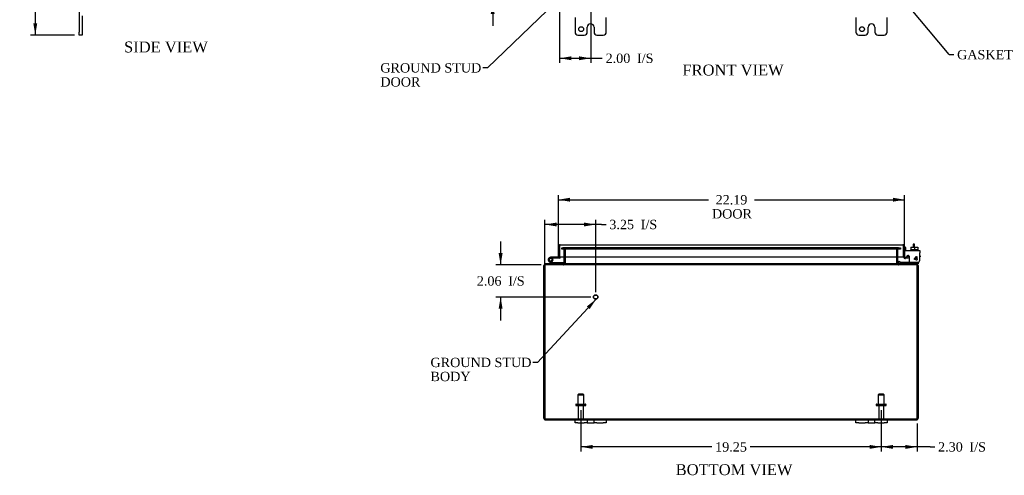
# Model space of a CAD drawing. Header units: inches. Extents: x 5 to 148, y 2 to 99.
# Tile 1 of 8: x 5 to 69, y 2 to 31. Entities that reach past the tile are written whole.
import ezdxf
from ezdxf.enums import TextEntityAlignment as Align

# ---------------------------------------------------------------- set-up
doc = ezdxf.new("R2010")
doc.units = ezdxf.units.IN
doc.header["$MEASUREMENT"] = 0
for name, color, linetype in [('COM40153-1', 7, 'CONTINUOUS'), ('COM40153-2', 7, 'CONTINUOUS'), ('COM42667', 7, 'CONTINUOUS'), ('COM42780', 7, 'CONTINUOUS'), ('COM70020', 7, 'CONTINUOUS'), ('COM71780-17', 7, 'CONTINUOUS'), ('DEFAULT', 7, 'CONTINUOUS'), ('FET07710', 7, 'CONTINUOUS'), ('HNG10620-26B', 7, 'CONTINUOUS'), ('HNG10620-26C', 7, 'CONTINUOUS'), ('HNG10620-26P', 7, 'CONTINUOUS'), ('SCC19011', 7, 'CONTINUOUS'), ('STD21878', 7, 'CONTINUOUS'), ('STD26094', 7, 'CONTINUOUS'), ('WAF25035', 7, 'CONTINUOUS')]:
    doc.layers.add(name, color=color, linetype=linetype)
doc.styles.add('SEACAD_TIMES_NEW_ROMAN', font='times.ttf')

# ---------------------------------------------------------------- blocks, each defined once
blk = doc.blocks.new('SEANNOT_GROUP1')
at = {"layer": 'DEFAULT', "linetype": 'Continuous'}
blk.add_hatch(color=136, dxfattribs=at).paths.add_polyline_path([(41.938, 12.862), (42.356, 13.497), (41.755, 13.032)])
at = {"layer": 'DEFAULT', "color": 136, "linetype": 'Continuous'}
blk.add_line((38.603, 9.444), (38.303, 9.444), dxfattribs=at)
blk.add_lwpolyline([(38.603, 9.444), (42.356, 13.497)], dxfattribs=at)
at = {"layer": 'DEFAULT', "color": 136, "linetype": 'Continuous', "style": 'SEACAD_TIMES_NEW_ROMAN'}
for s, p in [('GROUND STUD', (31.737, 9.744)), ('BODY', (31.737, 8.844))]:
    blk.add_text(s, height=0.6, dxfattribs=at).set_placement(p, align=Align.TOP_LEFT)
blk = doc.blocks.new('SEANNOT_GROUP2')
at = {"layer": 'DEFAULT', "linetype": 'Continuous'}
blk.add_hatch(color=136, dxfattribs=at).paths.add_polyline_path([(41.491, 34.024), (41.945, 34.635), (41.318, 34.204)])
at = {"layer": 'DEFAULT', "color": 136, "linetype": 'Continuous'}
blk.add_line((35.388, 28.315), (35.088, 28.315), dxfattribs=at)
blk.add_lwpolyline([(35.388, 28.315), (41.945, 34.635)], dxfattribs=at)
at = {"layer": 'DEFAULT', "color": 136, "linetype": 'Continuous', "style": 'SEACAD_TIMES_NEW_ROMAN'}
for s, p in [('GROUND STUD', (28.522, 28.615)), ('DOOR', (28.522, 27.715))]:
    blk.add_text(s, height=0.6, dxfattribs=at).set_placement(p, align=Align.TOP_LEFT)
blk = doc.blocks.new('SEANNOT_GROUP3')
at = {"layer": 'DEFAULT', "linetype": 'Continuous'}
blk.add_hatch(color=136, dxfattribs=at).paths.add_polyline_path([(62.353, 32.518), (61.778, 33.015), (62.161, 32.359)])
at = {"layer": 'DEFAULT', "color": 136, "linetype": 'Continuous'}
blk.add_line((64.979, 29.163), (65.279, 29.163), dxfattribs=at)
blk.add_lwpolyline([(64.979, 29.163), (61.778, 33.015)], dxfattribs=at)
at = {"layer": 'DEFAULT', "color": 136, "linetype": 'Continuous', "style": 'SEACAD_TIMES_NEW_ROMAN'}
blk.add_text('GASKET', height=0.6, dxfattribs=at).set_placement((65.489, 29.463), align=Align.TOP_LEFT)
blk = doc.blocks.new('GDIMGGROUP2')
at = {"layer": 'DEFAULT', "linetype": 'Continuous'}
for points in [[(35.597, 35.261), (35.722, 34.511), (35.847, 35.261)], [(35.597, 31.761), (35.847, 31.761), (35.722, 32.511)]]:
    blk.add_hatch(color=136, dxfattribs=at).paths.add_polyline_path(points)
at = {"layer": 'DEFAULT', "color": 136, "linetype": 'Continuous'}
for p, q in [((35.722, 36.011), (35.722, 34.511)), ((41.711, 34.511), (35.422, 34.511)), ((39.711, 32.511), (35.422, 32.511)), ((35.722, 32.511), (35.722, 31.011))]:
    blk.add_line(p, q, dxfattribs=at)
at = {"layer": 'DEFAULT', "color": 136, "linetype": 'Continuous', "style": 'SEACAD_TIMES_NEW_ROMAN'}
for s, p in [('2.00', (34.197, 33.811)), ('I/S', (36.209, 33.811))]:
    blk.add_text(s, height=0.6, dxfattribs=at).set_placement(p, align=Align.TOP_LEFT)
blk = doc.blocks.new('GDIMGGROUP3')
at = {"layer": 'DEFAULT', "linetype": 'Continuous'}
for points in [[(40.761, 28.804), (40.761, 29.054), (40.011, 28.929)], [(41.261, 28.804), (42.011, 28.929), (41.261, 29.054)]]:
    blk.add_hatch(color=136, dxfattribs=at).paths.add_polyline_path(points)
at = {"layer": 'DEFAULT', "color": 136, "linetype": 'Continuous'}
for p, q in [((42.011, 34.211), (42.011, 28.629)), ((40.011, 32.211), (40.011, 28.629)), ((40.011, 28.929), (42.45, 28.929)), ((42.45, 28.929), (42.75, 28.929))]:
    blk.add_line(p, q, dxfattribs=at)
at = {"layer": 'DEFAULT', "color": 136, "linetype": 'Continuous', "style": 'SEACAD_TIMES_NEW_ROMAN'}
for s, p in [('2.00', (42.96, 29.229)), ('I/S', (44.972, 29.229))]:
    blk.add_text(s, height=0.6, dxfattribs=at).set_placement(p, align=Align.TOP_LEFT)
blk = doc.blocks.new('GDIMGGROUP6')
at = {"layer": 'DEFAULT', "linetype": 'Continuous'}
for points in [[(6.282, 61.916), (6.532, 61.916), (6.407, 62.666)], [(6.282, 31.166), (6.407, 30.416), (6.532, 31.166)]]:
    blk.add_hatch(color=136, dxfattribs=at).paths.add_polyline_path(points)
at = {"layer": 'DEFAULT', "color": 136, "linetype": 'Continuous'}
for p, q in [((8.926, 62.666), (6.107, 62.666)), ((6.407, 62.666), (6.407, 47.051)), ((6.407, 46.241), (6.407, 30.416)), ((8.926, 30.416), (6.107, 30.416))]:
    blk.add_line(p, q, dxfattribs=at)
at = {"layer": 'DEFAULT', "color": 136, "linetype": 'Continuous', "style": 'SEACAD_TIMES_NEW_ROMAN'}
blk.add_text('32.25', height=0.6, dxfattribs=at).set_placement((5.384, 46.841), align=Align.TOP_LEFT)
blk = doc.blocks.new('GDIMGGROUP7')
at = {"layer": 'DEFAULT', "linetype": 'Continuous'}
for points in [[(61.377, 3.907), (61.377, 4.157), (60.627, 4.032)], [(62.18, 3.907), (62.93, 4.032), (62.18, 4.157)]]:
    blk.add_hatch(color=136, dxfattribs=at).paths.add_polyline_path(points)
at = {"layer": 'DEFAULT', "color": 136, "linetype": 'Continuous'}
for p, q in [((60.627, 6.375), (60.627, 3.732)), ((62.93, 5.523), (62.93, 3.732)), ((63.759, 4.032), (60.627, 4.032)), ((63.759, 4.032), (64.059, 4.032))]:
    blk.add_line(p, q, dxfattribs=at)
at = {"layer": 'DEFAULT', "color": 136, "linetype": 'Continuous', "style": 'SEACAD_TIMES_NEW_ROMAN'}
for s, p in [('2.30', (64.269, 4.332)), ('I/S', (66.281, 4.332))]:
    blk.add_text(s, height=0.6, dxfattribs=at).set_placement(p, align=Align.TOP_LEFT)
blk = doc.blocks.new('GDIMGGROUP8')
at = {"layer": 'DEFAULT', "linetype": 'Continuous'}
for points in [[(42.127, 3.907), (42.127, 4.157), (41.377, 4.032)], [(59.877, 3.907), (60.627, 4.032), (59.877, 4.157)]]:
    blk.add_hatch(color=136, dxfattribs=at).paths.add_polyline_path(points)
at = {"layer": 'DEFAULT', "color": 136, "linetype": 'Continuous'}
for p, q in [((41.377, 6.375), (41.377, 3.732)), ((60.627, 6.375), (60.627, 3.732)), ((49.768, 4.032), (41.377, 4.032)), ((60.627, 4.032), (52.235, 4.032))]:
    blk.add_line(p, q, dxfattribs=at)
at = {"layer": 'DEFAULT', "color": 136, "linetype": 'Continuous', "style": 'SEACAD_TIMES_NEW_ROMAN'}
blk.add_text('19.25', height=0.6, dxfattribs=at).set_placement((49.978, 4.332), align=Align.TOP_LEFT)
blk = doc.blocks.new('GDIMGGROUP14')
at = {"layer": 'DEFAULT', "linetype": 'Continuous'}
for points in [[(36.106, 16.444), (36.231, 15.694), (36.356, 16.444)], [(36.106, 12.884), (36.356, 12.884), (36.231, 13.634)]]:
    blk.add_hatch(color=136, dxfattribs=at).paths.add_polyline_path(points)
at = {"layer": 'DEFAULT', "color": 136, "linetype": 'Continuous'}
for p, q in [((36.231, 17.194), (36.231, 15.694)), ((38.835, 15.694), (35.931, 15.694)), ((42.024, 13.634), (35.931, 13.634)), ((36.231, 13.634), (36.231, 12.134))]:
    blk.add_line(p, q, dxfattribs=at)
at = {"layer": 'DEFAULT', "color": 136, "linetype": 'Continuous', "style": 'SEACAD_TIMES_NEW_ROMAN'}
for s, p in [('2.06', (34.705, 14.964)), ('I/S', (36.718, 14.964))]:
    blk.add_text(s, height=0.6, dxfattribs=at).set_placement(p, align=Align.TOP_LEFT)
blk = doc.blocks.new('GDIMGGROUP15')
at = {"layer": 'DEFAULT', "linetype": 'Continuous'}
for points in [[(39.824, 18.405), (39.074, 18.28), (39.824, 18.155)], [(41.574, 18.405), (41.574, 18.155), (42.324, 18.28)]]:
    blk.add_hatch(color=136, dxfattribs=at).paths.add_polyline_path(points)
at = {"layer": 'DEFAULT', "color": 136, "linetype": 'Continuous'}
for p, q in [((39.074, 11.066), (39.074, 18.58)), ((42.324, 13.934), (42.324, 18.58)), ((42.687, 18.28), (39.074, 18.28)), ((42.687, 18.28), (42.987, 18.28))]:
    blk.add_line(p, q, dxfattribs=at)
at = {"layer": 'DEFAULT', "color": 136, "linetype": 'Continuous', "style": 'SEACAD_TIMES_NEW_ROMAN'}
for s, p in [('3.25', (43.197, 18.58)), ('I/S', (45.21, 18.58))]:
    blk.add_text(s, height=0.6, dxfattribs=at).set_placement(p, align=Align.TOP_LEFT)
blk = doc.blocks.new('GDIMGGROUP20')
at = {"layer": 'DEFAULT', "linetype": 'Continuous'}
for points in [[(40.689, 19.992), (39.939, 19.867), (40.689, 19.742)], [(61.377, 19.992), (61.377, 19.742), (62.127, 19.867)]]:
    blk.add_hatch(color=136, dxfattribs=at).paths.add_polyline_path(points)
at = {"layer": 'DEFAULT', "color": 136, "linetype": 'Continuous'}
for p, q in [((39.939, 16.481), (39.939, 20.167)), ((39.939, 19.867), (49.564, 19.867)), ((52.501, 19.867), (62.127, 19.867)), ((62.127, 16.509), (62.127, 20.167))]:
    blk.add_line(p, q, dxfattribs=at)
at = {"layer": 'DEFAULT', "color": 136, "linetype": 'Continuous', "style": 'SEACAD_TIMES_NEW_ROMAN'}
for s, p in [('22.19', (50.009, 20.167)), ('DOOR', (49.774, 19.267))]:
    blk.add_text(s, height=0.6, dxfattribs=at).set_placement(p, align=Align.TOP_LEFT)

msp = doc.modelspace()

# ---------------------------------------------------------------- linework, layer by layer
at = {"layer": 'COM40153-1', "color": 7}
for p, q in [((62.68, 17.016), (62.68, 16.837)), ((62.752, 17.016), (62.68, 17.016)), ((62.752, 16.837), (62.752, 17.016))]:
    msp.add_line(p, q, dxfattribs=at)
at = {"layer": 'COM40153-2', "color": 7}
for p, q in [((62.199, 16.803), (62.127, 16.803)), ((62.199, 16.611), (62.199, 16.803)), ((62.411, 16.203), (62.253, 16.203)), ((62.403, 16.275), (62.299, 16.275)), ((63.127, 16.275), (63.097, 16.275)), ((63.097, 16.203), (63.127, 16.203)), ((63.127, 16.275), (63.127, 16.203))]:
    msp.add_line(p, q, dxfattribs=at)
msp.add_arc((62.235, 16.311), 0.108, 180, 186.85453, dxfattribs=at)
at = {"layer": 'COM42667', "color": 7}
for p, q in [((62.127, 16.611), (63.097, 16.611)), ((62.127, 16.468), (62.127, 16.611)), ((62.127, 16.468), (62.127, 16.213)), ((63.097, 16.611), (63.097, 16.468)), ((63.097, 15.986), (63.097, 16.468)), ((62.242, 16.186), (62.301, 16.278)), ((62.411, 16.245), (62.411, 15.986)), ((62.761, 16.074), (62.876, 16.236)), ((62.761, 16.046), (62.761, 16.074)), ((62.87, 16.046), (62.761, 16.046)), ((62.87, 16.186), (62.791, 16.074)), ((62.791, 16.074), (62.87, 16.074)), ((62.87, 16.074), (62.87, 16.186)), ((62.87, 15.986), (62.87, 16.046)), ((62.901, 15.986), (62.87, 15.986)), ((62.876, 16.236), (62.901, 16.236)), ((62.901, 16.236), (62.901, 16.074)), ((62.901, 16.074), (62.934, 16.074)), ((62.934, 16.046), (62.901, 16.046)), ((62.901, 16.046), (62.901, 15.986)), ((62.934, 16.074), (62.934, 16.046))]:
    msp.add_line(p, q, dxfattribs=at)
for centre, radius, start, end in [((62.187, 16.213), 0.06, 180, 202.199), ((62.351, 16.245), 0.06, 0, 147.15449), ((62.536, 15.986), 0.125, 180, 270), ((62.972, 15.986), 0.125, 270, 0)]:
    msp.add_arc(centre, radius, start, end, dxfattribs=at)
at = {"layer": 'COM42780', "color": 7}
for p, q in [((61.699, 15.858), (61.766, 15.925)), ((61.699, 15.858), (61.749, 15.808)), ((61.766, 15.925), (61.816, 15.875)), ((61.85, 15.861), (62.748, 15.861)), ((62.748, 15.861), (62.998, 15.861)), ((62.998, 15.861), (62.998, 15.863)), ((62.998, 15.861), (62.998, 15.766)), ((62.998, 15.766), (62.894, 15.766))]:
    msp.add_line(p, q, dxfattribs=at)
for radius in [0.143, 0.048]:
    msp.add_arc((61.85, 15.909), radius, 225, 270, dxfattribs=at)
msp.add_open_spline([(62.49, 15.861), (62.492, 15.861), (62.493, 15.862), (62.494, 15.865), (62.495, 15.866), (62.495, 15.868)], degree=3, knots=[0, 0, 0, 0, 0.25, 0.25, 0.3597521, 0.3597521, 0.3597521, 0.3597521], dxfattribs=at)
at = {"layer": 'COM70020', "color": 7}
for p, q in [((40.147, 16.707), (40.147, 16.779)), ((40.147, 16.779), (40.223, 16.779)), ((40.223, 16.707), (40.147, 16.707)), ((40.23, 16.779), (40.223, 16.779)), ((40.23, 16.707), (40.223, 16.707)), ((40.23, 16.779), (40.275, 16.779)), ((40.23, 16.779), (40.23, 16.707)), ((40.275, 16.707), (40.23, 16.707)), ((40.269, 16.779), (40.269, 16.707)), ((61.728, 16.779), (40.275, 16.779)), ((61.728, 16.707), (40.275, 16.707)), ((40.287, 16.707), (40.287, 16.779)), ((40.305, 16.671), (40.377, 16.671)), ((40.305, 16.209), (40.305, 16.671)), ((40.377, 16.209), (40.377, 16.671)), ((40.39, 16.209), (40.39, 16.671)), ((61.613, 16.671), (61.613, 16.209)), ((61.699, 16.671), (61.627, 16.671)), ((61.627, 16.209), (61.627, 16.671)), ((61.699, 16.209), (61.699, 16.671)), ((61.717, 16.707), (61.717, 16.779)), ((61.728, 16.779), (61.773, 16.779)), ((61.773, 16.707), (61.728, 16.707)), ((61.735, 16.707), (61.735, 16.779)), ((61.773, 16.779), (61.781, 16.779)), ((61.773, 16.707), (61.773, 16.779)), ((61.773, 16.707), (61.781, 16.707)), ((61.781, 16.779), (61.857, 16.779)), ((61.857, 16.707), (61.781, 16.707)), ((61.857, 16.779), (61.857, 16.707)), ((40.305, 15.802), (40.305, 16.209)), ((40.305, 15.802), (40.377, 15.802)), ((40.377, 15.802), (40.377, 16.209)), ((40.39, 15.802), (40.39, 16.209)), ((61.613, 16.209), (61.613, 15.802)), ((61.627, 15.802), (61.627, 16.209)), ((61.699, 15.802), (61.627, 15.802)), ((61.699, 15.802), (61.699, 16.209)), ((39.002, 5.874), (39.002, 15.658)), ((39.074, 15.658), (39.002, 15.658)), ((39.074, 5.874), (39.074, 15.658)), ((39.074, 15.658), (39.074, 5.874)), ((39.11, 15.742), (39.11, 15.766)), ((39.134, 15.766), (39.11, 15.766)), ((39.11, 15.694), (39.11, 15.742)), ((39.134, 15.694), (39.11, 15.694)), ((39.135, 15.766), (39.134, 15.766)), ((39.134, 15.766), (39.134, 15.694)), ((39.135, 15.694), (39.134, 15.694)), ((39.135, 15.694), (39.135, 15.766)), ((62.868, 15.766), (39.135, 15.766)), ((62.868, 15.694), (39.135, 15.694)), ((39.152, 15.766), (39.152, 15.694)), ((40.269, 15.694), (40.269, 15.766)), ((40.287, 15.766), (40.287, 15.694)), ((61.717, 15.766), (61.717, 15.694)), ((61.735, 15.766), (61.735, 15.694)), ((62.851, 15.766), (62.851, 15.694)), ((62.869, 15.766), (62.868, 15.766)), ((62.868, 15.694), (62.868, 15.766)), ((62.869, 15.694), (62.868, 15.694)), ((62.894, 15.766), (62.869, 15.766)), ((62.869, 15.766), (62.869, 15.694)), ((62.894, 15.694), (62.869, 15.694)), ((62.894, 15.742), (62.894, 15.766)), ((62.894, 15.694), (62.894, 15.742)), ((62.93, 5.874), (62.93, 15.658)), ((62.93, 15.658), (63.002, 15.658)), ((62.93, 15.658), (62.93, 5.874)), ((63.002, 15.658), (63.002, 5.874)), ((39.074, 5.772), (39.074, 5.874)), ((39.074, 5.874), (39.074, 5.772)), ((39.11, 5.838), (62.894, 5.838)), ((39.11, 5.838), (39.11, 5.766)), ((39.11, 5.766), (41.002, 5.766)), ((43.002, 5.766), (59.002, 5.766)), ((61.002, 5.766), (62.894, 5.766)), ((62.894, 5.838), (62.894, 5.766)), ((62.93, 5.874), (62.93, 5.772)), ((62.93, 5.772), (62.93, 5.874))]:
    msp.add_line(p, q, dxfattribs=at)
for centre, radius, start, end in [((40.269, 16.671), 0.108, 0, 90), ((40.269, 16.671), 0.036, 0, 90), ((40.284, 16.673), 0.106, 358.80741, 88.69259), ((61.719, 16.673), 0.106, 91.3077, 181.1923), ((61.735, 16.671), 0.108, 90, 180), ((61.735, 16.671), 0.036, 90, 180), ((40.269, 15.802), 0.036, 270, 360), ((40.269, 15.802), 0.108, 270, 349.60319), ((40.284, 15.799), 0.106, 271.3077, 1.1923), ((40.269, 15.802), 0.108, 349.60319, 360), ((61.719, 15.799), 0.106, 178.80741, 268.69259), ((61.735, 15.802), 0.108, 180, 190.39653), ((61.735, 15.802), 0.108, 190.39653, 270), ((61.735, 15.802), 0.036, 180, 270), ((39.11, 15.658), 0.108, 90, 180), ((39.11, 15.658), 0.036, 141.27642, 180), ((39.11, 15.658), 0.036, 90, 141.27642), ((62.894, 15.658), 0.108, 0, 90), ((62.894, 15.658), 0.036, 38.72358, 90), ((62.894, 15.658), 0.036, 0, 38.72358), ((39.11, 5.874), 0.108, 180, 250.52878), ((39.11, 5.874), 0.036, 180, 270), ((39.11, 5.874), 0.108, 250.52878, 270), ((62.894, 5.874), 0.036, 270, 0), ((62.894, 5.874), 0.108, 270, 289.47122), ((62.894, 5.874), 0.108, 289.47122, 0)]:
    msp.add_arc(centre, radius, start, end, dxfattribs=at)
for centre, major_axis, start_param, end_param in [((39.11, 5.874), (0, 0.036), 1.570796, 3.141593), ((39.11, 5.874), (0, 0.108), 2.801756, 3.141593), ((62.894, 5.874), (0, 0.036), 3.141593, 4.712389), ((62.894, 5.874), (0, 0.108), 3.141593, 3.48143)]:
    msp.add_ellipse(centre, major_axis=major_axis, ratio=0.997813, start_param=start_param, end_param=end_param, dxfattribs=at)
for points, knots in [([(40.39, 16.671), (40.39, 16.673), (40.39, 16.674), (40.388, 16.678), (40.387, 16.68), (40.383, 16.684), (40.379, 16.687), (40.371, 16.692), (40.367, 16.694), (40.357, 16.697), (40.353, 16.698), (40.338, 16.702), (40.328, 16.704), (40.307, 16.706), (40.297, 16.707), (40.287, 16.707)], [0, 0, 0, 0, 0.0625, 0.0625, 0.125, 0.125, 0.25, 0.25, 0.375, 0.375, 0.5, 0.5, 0.75, 0.75, 1, 1, 1, 1]), ([(61.717, 16.707), (61.706, 16.707), (61.696, 16.706), (61.675, 16.704), (61.665, 16.702), (61.651, 16.698), (61.646, 16.697), (61.637, 16.694), (61.632, 16.692), (61.624, 16.687), (61.621, 16.684), (61.616, 16.68), (61.615, 16.678), (61.614, 16.674), (61.613, 16.673), (61.613, 16.671)], [0, 0, 0, 0, 0.25, 0.25, 0.5, 0.5, 0.625, 0.625, 0.75, 0.75, 0.875, 0.875, 0.9375, 0.9375, 1, 1, 1, 1]), ([(40.287, 15.766), (40.297, 15.766), (40.307, 15.766), (40.328, 15.768), (40.338, 15.77), (40.353, 15.774), (40.357, 15.775), (40.367, 15.779), (40.371, 15.781), (40.379, 15.785), (40.383, 15.788), (40.387, 15.793), (40.388, 15.794), (40.39, 15.798), (40.39, 15.8), (40.39, 15.802)], [0, 0, 0, 0, 0.25, 0.25, 0.5, 0.5, 0.625, 0.625, 0.75, 0.75, 0.875, 0.875, 0.9375, 0.9375, 1, 1, 1, 1]), ([(61.613, 15.802), (61.613, 15.8), (61.614, 15.798), (61.615, 15.794), (61.616, 15.793), (61.621, 15.788), (61.624, 15.785), (61.632, 15.781), (61.637, 15.779), (61.646, 15.775), (61.651, 15.774), (61.665, 15.77), (61.675, 15.768), (61.696, 15.766), (61.706, 15.766), (61.717, 15.766)], [0, 0, 0, 0, 0.0625, 0.0625, 0.125, 0.125, 0.25, 0.25, 0.375, 0.375, 0.5, 0.5, 0.75, 0.75, 1, 1, 1, 1]), ([(39.135, 15.766), (39.13, 15.766), (39.125, 15.763), (39.115, 15.752), (39.11, 15.744), (39.099, 15.724), (39.094, 15.712), (39.084, 15.686), (39.079, 15.672), (39.074, 15.658)], [0, 0, 0, 0, 0.25, 0.25, 0.5, 0.5, 0.75, 0.75, 1, 1, 1, 1]), ([(39.135, 15.694), (39.13, 15.694), (39.125, 15.693), (39.115, 15.689), (39.11, 15.686), (39.099, 15.68), (39.094, 15.676), (39.084, 15.667), (39.079, 15.662), (39.074, 15.658)], [0, 0, 0, 0, 0.25, 0.25, 0.5, 0.5, 0.75, 0.75, 1, 1, 1, 1]), ([(62.93, 15.658), (62.924, 15.672), (62.919, 15.686), (62.909, 15.712), (62.904, 15.724), (62.894, 15.744), (62.888, 15.752), (62.878, 15.763), (62.873, 15.766), (62.868, 15.766)], [0, 0, 0, 0, 0.25, 0.25, 0.5, 0.5, 0.75, 0.75, 1, 1, 1, 1]), ([(62.93, 15.658), (62.924, 15.662), (62.919, 15.667), (62.909, 15.676), (62.904, 15.68), (62.894, 15.686), (62.888, 15.689), (62.878, 15.693), (62.873, 15.694), (62.868, 15.694)], [0, 0, 0, 0, 0.25, 0.25, 0.5, 0.5, 0.75, 0.75, 1, 1, 1, 1])]:
    msp.add_open_spline(points, degree=3, knots=knots, dxfattribs=at)
at = {"layer": 'COM71780-17', "color": 7}
for p, q in [((39.939, 16.181), (39.939, 16.868)), ((40.011, 16.97), (40.011, 16.868)), ((40.011, 16.868), (40.011, 16.97)), ((40.011, 16.181), (40.011, 16.868)), ((40.011, 16.868), (40.011, 16.209)), ((40.047, 16.976), (62.019, 16.976)), ((62.055, 16.868), (62.055, 16.97)), ((62.055, 16.97), (62.055, 16.868)), ((62.055, 16.209), (62.055, 16.868)), ((62.055, 16.868), (62.055, 16.209)), ((62.127, 16.868), (62.127, 16.209)), ((39.939, 16.181), (40.011, 16.181)), ((40.011, 16.209), (62.055, 16.209)), ((62.127, 16.209), (62.055, 16.209)), ((62.14, 16.181), (62.093, 16.126)), ((62.339, 16.203), (62.169, 16.173)), ((62.169, 16.173), (62.181, 16.102)), ((62.351, 16.132), (62.181, 16.102)), ((62.351, 16.132), (62.339, 16.203))]:
    msp.add_line(p, q, dxfattribs=at)
for centre, radius, start, end in [((40.047, 16.868), 0.108, 109.47122, 180), ((40.047, 16.868), 0.108, 90, 109.47122), ((62.019, 16.868), 0.108, 70.52878, 90), ((62.019, 16.868), 0.108, 0, 70.52878), ((62.163, 16.209), 0.108, 180, 230), ((62.163, 16.209), 0.108, 230.00006, 279.99994), ((62.163, 16.209), 0.036, 180, 230), ((62.163, 16.209), 0.036, 230, 280)]:
    msp.add_arc(centre, radius, start, end, dxfattribs=at)
for centre, start_param, end_param in [((40.047, 16.868), 3.141593, 3.48143), ((62.019, 16.868), 2.801756, 3.141593)]:
    msp.add_ellipse(centre, major_axis=(0, -0.108), ratio=0.997813, start_param=start_param, end_param=end_param, dxfattribs=at)
at = {"layer": 'FET07710', "color": 7}
for p, q in [((9.226, 32.729), (9.226, 30.604)), ((9.413, 31.649), (9.413, 30.604)), ((41.002, 31.541), (41.002, 30.604)), ((42.001, 31.134), (42.002, 31.134)), ((43.002, 30.604), (43.002, 31.541)), ((59.002, 31.541), (59.002, 30.604)), ((60.001, 31.134), (60.002, 31.134)), ((61.002, 30.604), (61.002, 31.541)), ((9.226, 30.416), (9.226, 30.604)), ((9.413, 30.416), (9.226, 30.416)), ((9.413, 30.604), (9.413, 30.416)), ((41.189, 30.416), (41.596, 30.416)), ((41.783, 30.604), (41.783, 30.916)), ((42.22, 30.916), (42.22, 30.604)), ((42.407, 30.416), (42.814, 30.416)), ((59.189, 30.416), (59.596, 30.416)), ((59.783, 30.604), (59.783, 30.916)), ((60.22, 30.916), (60.22, 30.604)), ((60.407, 30.416), (60.814, 30.416)), ((41.002, 5.579), (41.002, 5.766)), ((41.002, 5.766), (41.189, 5.766)), ((41.189, 5.766), (41.596, 5.766)), ((41.596, 5.766), (41.783, 5.766)), ((41.783, 5.766), (42.001, 5.766)), ((41.783, 5.766), (41.783, 5.579)), ((42.001, 5.766), (42.002, 5.766)), ((42.002, 5.766), (42.22, 5.766)), ((42.22, 5.579), (42.22, 5.766)), ((42.22, 5.766), (42.407, 5.766)), ((42.407, 5.766), (42.814, 5.766)), ((42.814, 5.766), (43.002, 5.766)), ((43.002, 5.766), (43.002, 5.579)), ((59.002, 5.579), (59.002, 5.766)), ((59.002, 5.766), (59.189, 5.766)), ((59.189, 5.766), (59.596, 5.766)), ((59.596, 5.766), (59.783, 5.766)), ((59.783, 5.766), (60.001, 5.766)), ((59.783, 5.766), (59.783, 5.579)), ((60.001, 5.766), (60.002, 5.766)), ((60.002, 5.766), (60.22, 5.766)), ((60.22, 5.579), (60.22, 5.766)), ((60.22, 5.766), (60.407, 5.766)), ((60.407, 5.766), (60.814, 5.766)), ((60.814, 5.766), (61.002, 5.766)), ((61.002, 5.766), (61.002, 5.579)), ((41.189, 5.579), (41.002, 5.579)), ((41.189, 5.579), (41.596, 5.579)), ((41.783, 5.579), (41.596, 5.579)), ((41.783, 5.579), (42.001, 5.579)), ((42.001, 5.579), (42.002, 5.579)), ((42.002, 5.579), (42.22, 5.579)), ((42.407, 5.579), (42.22, 5.579)), ((42.407, 5.579), (42.814, 5.579)), ((43.002, 5.579), (42.814, 5.579)), ((59.189, 5.579), (59.002, 5.579)), ((59.189, 5.579), (59.596, 5.579)), ((59.783, 5.579), (59.596, 5.579)), ((59.783, 5.579), (60.001, 5.579)), ((60.001, 5.579), (60.002, 5.579)), ((60.002, 5.579), (60.22, 5.579)), ((60.407, 5.579), (60.22, 5.579)), ((60.407, 5.579), (60.814, 5.579)), ((61.002, 5.579), (60.814, 5.579))]:
    msp.add_line(p, q, dxfattribs=at)
for centre in [(41.392, 30.791), (59.392, 30.791)]:
    msp.add_circle(centre, 0.156, dxfattribs=at)
for centre, radius, start, end in [((42.001, 30.916), 0.218, 90, 180), ((42.002, 30.916), 0.218, 0, 90), ((60.001, 30.916), 0.218, 90, 180), ((60.002, 30.916), 0.218, 0, 90), ((41.189, 30.604), 0.188, 180, 270), ((41.596, 30.604), 0.188, 270, 0), ((42.407, 30.604), 0.188, 180, 270), ((42.814, 30.604), 0.188, 270, 0), ((59.189, 30.604), 0.188, 180, 270), ((59.596, 30.604), 0.188, 270, 0), ((60.407, 30.604), 0.188, 180, 270), ((60.814, 30.604), 0.188, 270, 0)]:
    msp.add_arc(centre, radius, start, end, dxfattribs=at)
at = {"layer": 'HNG10620-26B', "color": 7}
for p, q in [((39.458, 15.792), (39.332, 15.918)), ((39.501, 15.834), (39.374, 15.961)), ((39.486, 15.88), (39.468, 15.937)), ((40.257, 15.826), (39.521, 15.826)), ((40.257, 15.766), (40.257, 15.826))]:
    msp.add_line(p, q, dxfattribs=at)
for centre, radius, start, end in [((39.441, 16.027), 0.154, 287.18186, 225), ((39.441, 16.027), 0.0938, 287.18186, 225), ((39.521, 15.855), 0.089, 225, 270), ((39.521, 15.855), 0.029, 225, 270)]:
    msp.add_arc(centre, radius, start, end, dxfattribs=at)
at = {"layer": 'HNG10620-26C', "color": 7}
for p, q in [((40.011, 16.661), (40.011, 16.661)), ((39.594, 16.181), (39.441, 16.181)), ((39.594, 16.121), (39.563, 16.121)), ((39.939, 16.181), (39.594, 16.181)), ((39.594, 16.181), (39.594, 16.121)), ((39.982, 16.121), (39.594, 16.121))]:
    msp.add_line(p, q, dxfattribs=at)
for centre, radius, start, end in [((39.441, 16.027), 0.154, 277.42813, 287.18186), ((39.982, 16.21), 0.089, 270, 0)]:
    msp.add_arc(centre, radius, start, end, dxfattribs=at)
at = {"layer": 'HNG10620-26P', "color": 7}
msp.add_circle((39.441, 16.027), 0.0938, dxfattribs=at)
at = {"layer": 'SCC19011', "color": 7}
for p, q in [((62.533, 16.837), (62.533, 16.656)), ((62.533, 16.837), (62.748, 16.837)), ((62.748, 16.837), (62.748, 16.656)), ((62.748, 16.837), (62.963, 16.837)), ((62.963, 16.837), (62.963, 16.656))]:
    msp.add_line(p, q, dxfattribs=at)
at = {"layer": 'STD21878', "color": 7}
for radius in [0.141, 0.125]:
    msp.add_circle((42.324, 13.634), radius, dxfattribs=at)
at = {"layer": 'STD26094', "color": 7}
for p, q in [((41.227, 7.4), (41.189, 7.362)), ((41.189, 7.362), (41.564, 7.362)), ((41.189, 7.362), (41.189, 6.775)), ((41.527, 7.4), (41.227, 7.4)), ((41.564, 7.362), (41.527, 7.4)), ((41.564, 6.775), (41.564, 7.362)), ((60.477, 7.4), (60.439, 7.362)), ((60.439, 7.362), (60.814, 7.362)), ((60.439, 7.362), (60.439, 6.775)), ((60.777, 7.4), (60.477, 7.4)), ((60.814, 7.362), (60.777, 7.4)), ((60.814, 6.775), (60.814, 7.362)), ((41.052, 6.745), (41.052, 6.705)), ((41.082, 6.775), (41.672, 6.775)), ((41.082, 6.675), (41.672, 6.675)), ((41.212, 6.675), (41.212, 5.898)), ((41.542, 5.898), (41.542, 6.675)), ((41.702, 6.705), (41.702, 6.745)), ((60.302, 6.745), (60.302, 6.705)), ((60.332, 6.775), (60.922, 6.775)), ((60.332, 6.675), (60.922, 6.675)), ((60.462, 6.675), (60.462, 5.898)), ((60.792, 5.898), (60.792, 6.675)), ((60.952, 6.705), (60.952, 6.745))]:
    msp.add_line(p, q, dxfattribs=at)
for centre, radius, start, end in [((41.082, 6.745), 0.03, 90, 180), ((41.082, 6.705), 0.03, 180, 270), ((41.672, 6.745), 0.03, 0, 90), ((41.672, 6.705), 0.03, 270, 0), ((60.332, 6.745), 0.03, 90, 180), ((60.332, 6.705), 0.03, 180, 270), ((60.922, 6.745), 0.03, 0, 90), ((60.922, 6.705), 0.03, 270, 0), ((41.272, 5.898), 0.06, 180, 270), ((41.482, 5.898), 0.06, 270, 0), ((60.522, 5.898), 0.06, 180, 270), ((60.732, 5.898), 0.06, 270, 0)]:
    msp.add_arc(centre, radius, start, end, dxfattribs=at)
at = {"layer": 'WAF25035', "color": 7}
for p, q in [((62.998, 16.656), (62.498, 16.656)), ((62.498, 16.656), (62.498, 16.611)), ((62.998, 16.611), (62.998, 16.656))]:
    msp.add_line(p, q, dxfattribs=at)

# ---------------------------------------------------------------- block references
at = {"layer": 'DEFAULT', "color": 7}
for name in ['GDIMGGROUP6', 'GDIMGGROUP2', 'SEANNOT_GROUP2', 'GDIMGGROUP3', 'SEANNOT_GROUP3', 'GDIMGGROUP20', 'GDIMGGROUP15', 'GDIMGGROUP14', 'SEANNOT_GROUP1', 'GDIMGGROUP8', 'GDIMGGROUP7']:
    msp.add_blockref(name, (0, 0), dxfattribs=at)

# ---------------------------------------------------------------- texts
at = {"layer": 'DEFAULT', "color": 7, "style": 'SEACAD_TIMES_NEW_ROMAN'}
for s, p in [('SIDE VIEW', (12.096, 30.003)), ('FRONT VIEW', (47.883, 28.526)), ('BOTTOM VIEW', (47.451, 2.924))]:
    msp.add_text(s, height=0.7, dxfattribs=at).set_placement(p, align=Align.TOP_LEFT)

doc.saveas('drawing.dxf')
